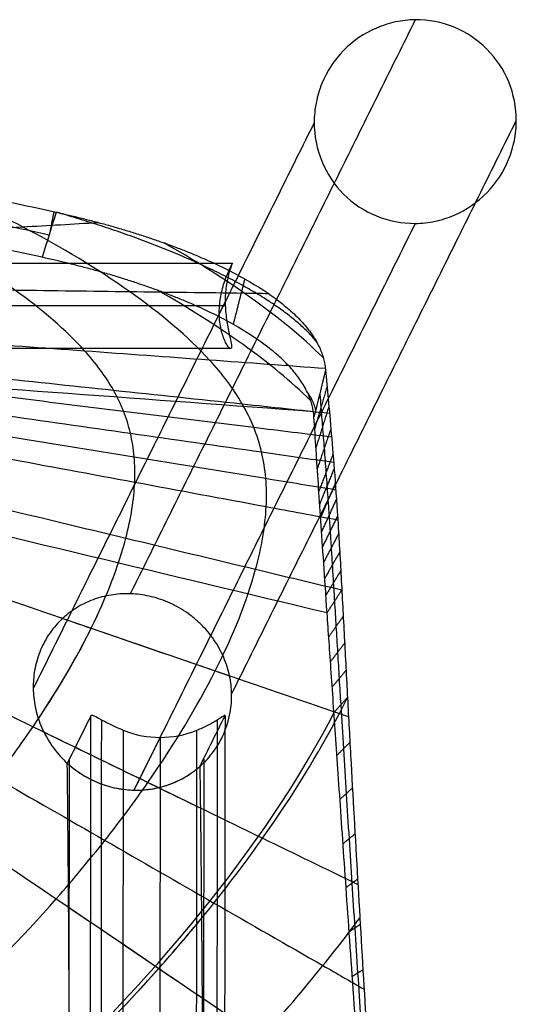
# Model space of a CAD drawing. Header units: millimetres. Extents: x -220 to 204, y -219 to 221.
# Tile 14 of 14: x 123 to 204, y 60 to 221. Entities that reach past the tile are written whole.
import ezdxf

# ---------------------------------------------------------------- set-up
doc = ezdxf.new("R2010")
doc.units = ezdxf.units.MM
doc.header["$MEASUREMENT"] = 0
doc.layers.add('Footrest', color=7, linetype='Continuous', true_color=0x4f4e83)
doc.layers.add('Mono counter chair', color=7, linetype='Continuous', true_color=0xb28e73)

msp = doc.modelspace()

# ---------------------------------------------------------------- linework, layer by layer
at = {"layer": 'Footrest'}
for points in [[(-173.37, 180.87, 214.38), (-7.86, 180.87, 214.38), (157.64, 180.87, 214.38)], [(156.45, 174.52, 207.41), (155.97, 173.55, 214.33), (155.48, 172.57, 221.26)], [(156.47, 173.87, 207.38), (-7.86, 173.87, 207.38), (-172.19, 173.87, 207.38)], [(155.53, 173.87, 221.38), (-7.86, 173.87, 221.38), (-171.25, 173.87, 221.38)], [(157.36, 166.87, 214.38), (-7.86, 166.87, 214.38), (-173.08, 166.87, 214.38)]]:
    msp.add_open_spline(points, degree=2, dxfattribs=at)
for points, knots in [([(157.36, 166.87, 214.38), (157.23, 166.87, 215.33), (157.02, 167.06, 216.26), (156.67, 167.6, 217.54), (156.55, 167.82, 217.94), (156.3, 168.34, 218.71), (156.18, 168.64, 219.05), (155.85, 169.61, 220), (155.67, 170.37, 220.51), (155.48, 172.02, 221.19), (155.46, 172.89, 221.37), (155.58, 174.68, 221.39), (155.74, 175.58, 221.22), (156.05, 176.84, 220.73), (156.16, 177.25, 220.52), (156.41, 178.02, 220.03), (156.54, 178.38, 219.75), (156.93, 179.38, 218.79), (157.18, 179.92, 218.01), (157.45, 180.48, 216.71), (157.52, 180.62, 216.27), (157.62, 180.82, 215.33), (157.64, 180.87, 214.86), (157.64, 180.87, 214.38)], [22.204832, 22.204832, 22.204832, 22.204832, 25.072045, 25.072045, 26.512035, 26.512035, 27.940027, 27.940027, 30.694944, 30.694944, 33.317356, 33.317356, 36.060037, 36.060037, 37.484496, 37.484496, 38.923693, 38.923693, 41.790939, 41.790939, 43.230644, 43.230644, 44.669322, 44.669322, 44.669322, 44.669322]), ([(157.64, 180.87, 214.38), (157.64, 180.87, 213.43), (157.55, 180.67, 212.49), (157.34, 180.12, 211.19), (157.26, 179.89, 210.79), (157.09, 179.36, 210.02), (157.01, 179.07, 209.67), (156.76, 178.08, 208.72), (156.62, 177.31, 208.22), (156.46, 175.66, 207.56), (156.43, 174.8, 207.39), (156.48, 173.49, 207.37), (156.51, 173.06, 207.41), (156.6, 172.18, 207.57), (156.65, 171.75, 207.69), (156.78, 170.9, 208.02), (156.85, 170.5, 208.22), (157.01, 169.71, 208.72), (157.08, 169.35, 209), (157.31, 168.34, 209.98), (157.43, 167.8, 210.76), (157.5, 167.24, 212.07), (157.5, 167.1, 212.51), (157.46, 166.91, 213.44), (157.42, 166.87, 213.91), (157.36, 166.87, 214.38)], [0, 0, 0, 0, 2.84328, 2.84328, 4.271913, 4.271913, 5.690768, 5.690768, 8.438273, 8.438273, 11.038833, 11.038833, 12.360379, 12.360379, 13.722719, 13.722719, 15.117655, 15.117655, 16.531904, 16.531904, 19.363435, 19.363435, 20.78451, 20.78451, 22.204832, 22.204832, 22.204832, 22.204832])]:
    msp.add_open_spline(points, degree=3, knots=knots, dxfattribs=at)
at = {"layer": 'Mono counter chair'}
for p, q in [((145.79, 103.22, 596.38), (145.49, -143.63, 600.69)), ((130.93, 57.32, 651.25), (130.98, 99.73, 650.51)), ((152.93, 99.73, 652.05), (152.84, 27.89, 653.3))]:
    msp.add_line(p, q, dxfattribs=at)
for points, degree in [([(187.56, 220.7, -0.92), (164.24, 173.71, 332.57), (140.92, 126.73, 666.07)], 2), ([(171.02, 203.87, -0.92), (148.02, 157.55, 327.92), (125.03, 111.22, 656.75)], 2), ([(157.5, 110.31, 665.47), (180.8, 157.26, 332.28), (204.1, 204.2, -0.92)], 2), ([(128.77, 189.2, 764.86), (128.01, 186.72, 765.62), (127.25, 184.26, 766.37), (126.5, 181.82, 767.11)], 3), ([(128.4, 189.28, 764.9), (128.08, 187.6, 765.38), (127.76, 185.92, 765.86)], 2), ([(187.56, 187.37, -0.92), (164.53, 140.98, 328.37), (141.51, 94.59, 657.65)], 2), ([(170.43, 158.4, 727.68), (164.17, 164.5, 737.9), (155.55, 170.63, 749.58), (145.37, 176.42, 761.49)], 3), ([(172.89, 163.38, 720.1), (172.24, 160.72, 720.75), (171.6, 158.15, 721.38), (170.98, 155.68, 721.97)], 3), ([(173.13, 160.7, 714.64), (172.12, 157.24, 716.37), (171.11, 153.78, 718.1)], 2), ([(173.42, 157.42, 708.58), (172.37, 154.05, 710.46), (171.31, 150.69, 712.34)], 2), ([(173.75, 153.74, 702.61), (172.64, 150.51, 704.69), (171.53, 147.27, 706.78)], 2), ([(174.1, 149.59, 696.88), (172.94, 146.55, 699.2), (171.78, 143.51, 701.53)], 2), ([(174.29, 147.28, 694.08), (173.1, 144.35, 696.54), (171.92, 141.43, 699)], 2), ([(174.47, 144.83, 691.39), (173.27, 142.03, 693.99), (172.07, 139.24, 696.59)], 2), ([(174.66, 142.22, 688.82), (173.44, 139.57, 691.56), (172.23, 136.93, 694.3)], 2), ([(174.84, 139.46, 686.38), (173.62, 136.97, 689.25), (172.39, 134.48, 692.13)], 2), ([(175.02, 136.58, 684.08), (173.79, 134.24, 687.09), (172.57, 131.91, 690.1)], 2), ([(175.2, 133.59, 681.97), (173.97, 131.42, 685.09), (172.75, 129.25, 688.22)], 2), ([(175.37, 130.52, 680.02), (174.15, 128.51, 683.25), (172.93, 126.5, 686.49)], 2), ([(175.54, 127.37, 678.22), (174.33, 125.51, 681.55), (173.13, 123.65, 684.88)], 2), ([(175.77, 123.04, 676.05), (174.58, 121.37, 679.49), (173.4, 119.7, 682.93)], 2), ([(176, 118.63, 674.13), (174.84, 117.13, 677.65), (173.68, 115.63, 681.17)], 2), ([(176.23, 114.2, 672.42), (175.1, 112.84, 676.01), (173.97, 111.48, 679.6)], 2), ([(176.46, 109.77, 670.91), (175.36, 108.54, 674.55), (174.26, 107.31, 678.19)], 2), ([(134.47, 106.77, 600.54), (133.19, 104.18, 618.96), (131.9, 101.58, 637.37), (130.61, 98.99, 655.78)], 3), ([(134.16, -147.48, 604.98), (134.27, -62.73, 603.5), (134.37, 22.02, 602.02), (134.47, 106.77, 600.54)], 3), ([(152.29, 98.46, 661.09), (153.67, 101.23, 641.42), (155.05, 104, 621.75), (156.42, 106.77, 602.08)], 3), ([(156.42, 106.77, 602.08), (156.32, 22.02, 603.56), (156.21, -62.73, 605.04), (156.11, -147.48, 606.52)], 3), ([(136.18, 106.09, 597.13), (136.03, -20.24, 599.33), (135.87, -146.56, 601.54)], 2), ([(154.9, -146.56, 602.87), (155.05, -20.24, 600.66), (155.21, 106.09, 598.46)], 2), ([(126.75, 104.11, 655.75), (133.01, 101.07, 656.74), (139.26, 98.03, 657.72), (145.52, 95, 658.7)], 3), ([(139.5, -144.76, 600.29), (139.61, -61.72, 598.84), (139.71, 21.32, 597.39), (139.81, 104.37, 595.94)], 3), ([(145.79, 103.22, 596.38), (143.65, 98.91, 627.02), (141.51, 94.59, 657.65)], 2), ([(151.78, 104.37, 596.78), (151.68, 21.32, 598.23), (151.58, -61.72, 599.68), (151.47, -144.76, 601.13)], 3), ([(176.86, 102.4, 668.74), (175.8, 101.34, 672.45), (174.74, 100.29, 676.16)], 2), ([(145.52, 95, 658.7), (147.81, 93.89, 659.07), (150.1, 92.78, 659.43), (152.39, 91.67, 659.79)], 3), ([(177.27, 94.91, 666.89), (176.26, 94, 670.65), (175.24, 93.09, 674.41)], 2), ([(177.7, 87.41, 665.31), (176.72, 86.62, 669.11), (175.74, 85.82, 672.91)], 2), ([(178.12, 80.02, 663.98), (177.18, 79.33, 667.81), (176.24, 78.63, 671.64)], 2), ([(178.55, 72.61, 662.83), (177.65, 72, 666.68), (176.75, 71.39, 670.53)], 2), ([(179, 65.15, 661.82), (178.13, 64.61, 665.69), (177.26, 64.07, 669.56)], 2)]:
    msp.add_open_spline(points, degree=degree, dxfattribs=at)
for points, knots in [([(204.1, 204.2, -0.92), (204.1, 206.37, -0.92), (203.68, 208.52, -0.92), (202.03, 212.54, -0.92), (200.82, 214.37, -0.92), (197.74, 217.45, -0.92), (195.92, 218.66, -0.92), (191.89, 220.31, -0.92), (189.73, 220.72, -0.92), (187.56, 220.7, -0.92), (186.47, 220.69, -0.92), (185.38, 220.57, -0.92), (183.25, 220.12, -0.92), (182.2, 219.78, -0.92), (179.19, 218.49, -0.92), (177.37, 217.24, -0.92), (174.31, 214.12, -0.92), (173.1, 212.27, -0.92), (171.86, 209.24, -0.92), (171.55, 208.19, -0.92), (171.13, 206.05, -0.92), (171.02, 204.96, -0.92), (171.02, 203.87, -0.92)], [0, 0, 0, 0, 6.537528, 6.537528, 13.076852, 13.076852, 19.621472, 19.621472, 26.165809, 26.165809, 26.165809, 29.446372, 29.446372, 32.72682, 32.72682, 39.301954, 39.301954, 45.872126, 45.872126, 49.150185, 49.150185, 52.428297, 52.428297, 52.428297, 52.428297]), ([(-7.86, 206.28, 772.61), (-3.79, 206.28, 772.61), (0.29, 206.24, 772.59), (8.59, 206.06, 772.5), (12.8, 205.92, 772.44), (21.5, 205.5, 772.25), (25.97, 205.22, 772.13), (35.34, 204.5, 771.82), (40.23, 204.06, 771.63), (50.6, 202.95, 771.16), (56.08, 202.29, 770.88), (67.88, 200.66, 770.19), (74.22, 199.7, 769.78), (87.91, 197.41, 768.77), (95.28, 196.08, 768.18), (111.15, 192.99, 766.73), (119.67, 191.23, 765.88), (128.77, 189.2, 764.86)], [0.023107, 0.023107, 0.023107, 0.023107, 17.137393, 17.137393, 34.251642, 34.251642, 51.365796, 51.365796, 68.480031, 68.480031, 85.594549, 85.594549, 102.708903, 102.708903, 119.825238, 119.825238, 136.939144, 136.939144, 136.939144, 136.939144]), ([(171.02, 203.87, -0.92), (171.02, 201.7, -0.92), (171.44, 199.55, -0.92), (173.09, 195.53, -0.92), (174.3, 193.7, -0.92), (177.37, 190.62, -0.92), (179.2, 189.41, -0.92), (183.23, 187.76, -0.92), (185.38, 187.35, -0.92), (187.56, 187.37, -0.92), (188.65, 187.38, -0.92), (189.74, 187.5, -0.92), (191.87, 187.95, -0.92), (192.92, 188.29, -0.92), (195.93, 189.58, -0.92), (197.75, 190.83, -0.92), (200.81, 193.95, -0.92), (202.02, 195.8, -0.92), (203.26, 198.83, -0.92), (203.57, 199.88, -0.92), (203.99, 202.02, -0.92), (204.1, 203.11, -0.92), (204.1, 204.2, -0.92)], [0, 0, 0, 0, 6.537528, 6.537528, 13.076852, 13.076852, 19.621472, 19.621472, 26.165809, 26.165809, 26.165809, 29.446371, 29.446371, 32.726819, 32.726819, 39.301953, 39.301953, 45.872125, 45.872125, 49.150184, 49.150184, 52.428297, 52.428297, 52.428297, 52.428297]), ([(-7.89, 202.35, 773.35), (-5.42, 202.35, 773.35), (-0.49, 202.32, 773.33), (6.9, 202.18, 773.27), (14.29, 201.92, 773.16), (19.22, 201.68, 773.05), (24.62, 201.36, 772.92), (30.47, 200.97, 772.76), (39.23, 200.22, 772.46), (47.97, 199.31, 772.1), (53.79, 198.61, 771.81), (58.52, 198, 771.57), (62.16, 197.52, 771.37), (67.62, 196.74, 771.05), (73.07, 195.91, 770.71), (76.69, 195.33, 770.47), (80.68, 194.68, 770.2), (85.04, 193.94, 769.88), (91.56, 192.79, 769.38), (98.07, 191.59, 768.85), (102.4, 190.75, 768.47), (107.14, 189.82, 768.05), (112.29, 188.79, 767.57), (119.98, 187.18, 766.8), (125.09, 186.08, 766.26), (127.64, 185.51, 765.99)], [0, 0, 0, 0, 7.354077, 14.708154, 22.062231, 29.416308, 29.416308, 38.166209, 46.916109, 55.66601, 64.41591, 64.41591, 69.910439, 75.404969, 80.899498, 86.394027, 86.394027, 93.015894, 99.63776, 106.259627, 112.881494, 112.881494, 120.775251, 128.669008, 136.515669, 136.515669, 136.515669, 136.515669]), ([(-7.86, 23.16, 638.15), (11.16, 23.16, 638.15), (39.71, 31.64, 638.95), (69.58, 49.96, 641.76), (85.2, 61.93, 643.98), (92.44, 68.27, 645.3), (101.75, 76.95, 647.24), (109.84, 85.36, 649.32), (119.05, 96.62, 652.64), (127.17, 107.78, 656.35), (135.15, 121.32, 661.78), (138.98, 131.24, 667.15), (141.03, 139.1, 672.3), (141.76, 143.68, 675.75), (141.64, 149.2, 680.82), (141.02, 153.06, 684.86), (139.89, 156.68, 689.1), (137.7, 161.23, 695.03), (135.32, 164.42, 699.78), (130.39, 169.89, 708.46), (122.67, 176.55, 720.06), (107.22, 185.99, 738.75), (90.27, 193.86, 755.84), (78.45, 198.14, 765.79), (73.16, 199.83, 769.83)], [0, 0, 0, 0, 273.649023, 410.473535, 478.885791, 547.298047, 547.298047, 663.208973, 721.164435, 779.119898, 895.030824, 1010.94175, 1010.94175, 1092.836528, 1133.783917, 1174.731306, 1215.678695, 1256.626084, 1338.520863, 1338.520863, 1470.094905, 1601.668947, 1733.24299, 1836.268782, 1836.268782, 1836.268782, 1836.268782]), ([(126.5, 181.82, 767.11), (121, 183.03, 767.7), (115.48, 184.2, 768.24), (104.42, 186.43, 769.26), (98.88, 187.5, 769.73), (87.77, 189.53, 770.6), (82.2, 190.5, 771), (71.04, 192.3, 771.72), (65.45, 193.13, 772.05), (54.23, 194.64, 772.63), (48.61, 195.31, 772.88), (37.37, 196.46, 773.31), (31.73, 196.94, 773.5), (23.26, 197.51, 773.72), (20.43, 197.68, 773.78), (14.78, 197.96, 773.89), (11.95, 198.07, 773.94), (3.46, 198.34, 774.05), (-2.2, 198.42, 774.08), (-7.86, 198.42, 774.08)], [-136.083011, -136.083011, -136.083011, -136.083011, -119.075523, -119.075523, -102.068035, -102.068035, -85.060547, -85.060547, -68.053059, -68.053059, -51.045571, -51.045571, -34.038083, -34.038083, -25.534339, -25.534339, -17.030595, -17.030595, -0.023107, -0.023107, -0.023107, -0.023107]), ([(-7.86, 3.55, 638.83), (13.75, 3.55, 638.83), (46.17, 13.01, 639.73), (80.21, 33.59, 642.92), (98.03, 47.08, 645.42), (106.32, 54.24, 646.92), (116.99, 64.06, 649.12), (126.29, 73.59, 651.47), (136.92, 86.37, 655.22), (146.3, 99.04, 659.42), (155.56, 114.38, 665.56), (160.03, 125.57, 671.61), (162.43, 134.4, 677.41), (163.29, 139.53, 681.28), (163.19, 145.69, 686.99), (162.5, 150.01, 691.53), (161.21, 154.04, 696.32), (158.72, 159.12, 703.03), (156.01, 162.69, 708.43), (150.37, 168.82, 718.31), (141.53, 176.31, 731.57), (125.86, 185.76, 750.56), (114.6, 191.16, 762.28), (109.96, 193.2, 766.82)], [0, 0, 0, 0, 273.649023, 410.473535, 478.885791, 547.298047, 547.298047, 663.208973, 721.164435, 779.119898, 895.030824, 1010.94175, 1010.94175, 1092.836528, 1133.783917, 1174.731306, 1215.678695, 1256.626084, 1338.520863, 1338.520863, 1470.094905, 1601.668947, 1688.064275, 1688.064275, 1688.064275, 1688.064275]), ([(128.77, 189.2, 764.86), (130.17, 188.89, 764.7), (131.55, 188.57, 764.49), (133.62, 188.05, 764.09), (134.32, 187.87, 763.95), (135.71, 187.51, 763.62), (136.4, 187.32, 763.45), (137.79, 186.93, 763.06), (138.48, 186.74, 762.86), (139.86, 186.33, 762.42), (140.54, 186.13, 762.18), (141.91, 185.7, 761.68), (142.59, 185.48, 761.42), (143.94, 185.04, 760.86), (144.61, 184.82, 760.56), (145.94, 184.35, 759.94), (146.6, 184.12, 759.62), (147.91, 183.64, 758.94), (148.56, 183.39, 758.59), (149.84, 182.9, 757.85), (150.47, 182.65, 757.47), (151.72, 182.13, 756.68), (152.34, 181.87, 756.27), (154.16, 181.07, 754.99), (155.33, 180.53, 754.09), (157.59, 179.41, 752.18), (158.67, 178.84, 751.18), (161.77, 177.1, 748.04), (163.62, 175.89, 745.77), (165.64, 174.34, 742.76), (166.03, 174.03, 742.15), (166.77, 173.41, 740.92), (167.13, 173.09, 740.3), (167.81, 172.47, 739.04), (168.14, 172.15, 738.41), (168.75, 171.52, 737.14), (169.05, 171.2, 736.49), (169.6, 170.57, 735.2), (169.86, 170.26, 734.55), (170.35, 169.62, 733.25), (170.57, 169.31, 732.59), (171, 168.67, 731.28), (171.19, 168.36, 730.62), (171.55, 167.73, 729.3), (171.71, 167.41, 728.64), (172.01, 166.78, 727.31), (172.14, 166.47, 726.65), (172.37, 165.84, 725.33), (172.47, 165.53, 724.68), (172.73, 164.61, 722.71), (172.84, 163.99, 721.41), (172.89, 163.38, 720.1)], [-73.345509, -73.345509, -73.345509, -73.345509, -69.02702, -69.02702, -66.831425, -66.831425, -64.611958, -64.611958, -62.370042, -62.370042, -60.107199, -60.107199, -57.825018, -57.825018, -55.525196, -55.525196, -53.209491, -53.209491, -50.879753, -50.879753, -48.537853, -48.537853, -46.185757, -46.185757, -41.453346, -41.453346, -36.704254, -36.704254, -27.230499, -27.230499, -24.877625, -24.877625, -22.53455, -22.53455, -20.20317, -20.20317, -17.885159, -17.885159, -15.582276, -15.582276, -13.296021, -13.296021, -11.027982, -11.027982, -8.779364, -8.779364, -6.551557, -6.551557, -4.345747, -4.345747, 0, 0, 0, 0]), ([(15.7, 180, 658.85), (15.94, 180.02, 659.08), (17.51, 180.18, 660.57), (20.41, 180.43, 663.28), (25.79, 180.86, 668.19), (32.57, 181.33, 674.25), (43.49, 182.05, 683.88), (57.2, 182.9, 695.84), (68.2, 183.56, 705.38), (79.21, 184.21, 714.92), (90.22, 184.86, 724.44), (106.75, 185.83, 738.71), (121.9, 186.72, 751.77), (131.53, 187.28, 760.08), (135.66, 187.52, 763.63)], [11.612818, 11.612818, 11.612818, 11.612818, 12.789983, 19.184974, 25.579966, 38.369949, 51.159932, 76.739898, 102.319864, 102.319864, 127.89983, 153.479796, 179.059762, 198.179703, 198.179703, 198.179703, 198.179703]), ([(172.53, 165.34, 724.27), (168.91, 168.93, 730.28), (161.05, 175.33, 741.86), (151.18, 181.5, 754.17), (146.48, 184.16, 759.68)], [1357.306292, 1357.306292, 1357.306292, 1357.306292, 1470.094905, 1560.394804, 1560.394804, 1560.394804, 1560.394804]), ([(170.98, 155.68, 721.97), (170.94, 156.31, 723.29), (170.84, 156.94, 724.6), (170.6, 157.88, 726.59), (170.51, 158.2, 727.25), (170.28, 158.84, 728.59), (170.15, 159.15, 729.26), (169.87, 159.79, 730.59), (169.71, 160.11, 731.26), (169.35, 160.76, 732.6), (169.16, 161.08, 733.26), (168.74, 161.72, 734.59), (168.51, 162.04, 735.26), (168.03, 162.69, 736.58), (167.77, 163.01, 737.23), (167.22, 163.65, 738.54), (166.93, 163.97, 739.19), (166.31, 164.61, 740.48), (165.98, 164.93, 741.12), (165.3, 165.57, 742.39), (164.94, 165.88, 743.02), (164.19, 166.51, 744.27), (163.8, 166.83, 744.88), (161.76, 168.4, 747.93), (159.89, 169.62, 750.23), (156.76, 171.39, 753.4), (155.67, 171.97, 754.42), (153.38, 173.1, 756.34), (152.2, 173.65, 757.25), (150.35, 174.45, 758.54), (149.73, 174.71, 758.95), (148.47, 175.23, 759.75), (147.83, 175.49, 760.14), (146.53, 175.99, 760.88), (145.87, 176.23, 761.23), (144.55, 176.72, 761.92), (143.88, 176.95, 762.24), (142.53, 177.42, 762.86), (141.85, 177.65, 763.16), (140.48, 178.09, 763.72), (139.79, 178.31, 763.98), (138.41, 178.74, 764.48), (137.72, 178.95, 764.72), (136.32, 179.35, 765.15), (135.62, 179.55, 765.36), (134.22, 179.94, 765.74), (133.52, 180.12, 765.91), (132.11, 180.49, 766.23), (131.41, 180.67, 766.37), (129.31, 181.19, 766.76), (127.91, 181.51, 766.96), (126.5, 181.82, 767.11)], [0, 0, 0, 0, 4.392739, 4.392739, 6.622305, 6.622305, 8.87415, 8.87415, 11.147126, 11.147126, 13.439881, 13.439881, 15.751134, 15.751134, 18.07928, 18.07928, 20.422816, 20.422816, 22.779962, 22.779962, 25.149029, 25.149029, 27.528078, 27.528078, 37.107744, 37.107744, 41.909942, 41.909942, 46.694898, 46.694898, 49.072822, 49.072822, 51.44025, 51.44025, 53.79516, 53.79516, 56.135634, 56.135634, 58.459772, 58.459772, 60.76577, 60.76577, 63.051887, 63.051887, 65.316496, 65.316496, 67.558039, 67.558039, 69.775056, 69.775056, 74.134425, 74.134425, 74.134425, 74.134425]), ([(18.44, 177.16, 655.19), (18.75, 177.17, 655.4), (20.58, 177.22, 656.66), (23.94, 177.28, 658.92), (30.08, 177.34, 662.96), (37.8, 177.34, 667.93), (50.22, 177.27, 675.79), (65.79, 177.13, 685.52), (78.28, 176.99, 693.27), (90.77, 176.85, 701), (103.26, 176.7, 708.72), (122.02, 176.46, 720.28), (140.79, 176.21, 731.83), (153.3, 176.05, 739.52), (160.87, 175.95, 744.18), (162.18, 175.93, 744.98), (163.49, 175.91, 745.79)], [11.483248, 11.483248, 11.483248, 11.483248, 12.789983, 19.184974, 25.579966, 38.369949, 51.159932, 76.739898, 102.319864, 102.319864, 127.89983, 153.479796, 179.059762, 204.639728, 204.639728, 209.996936, 209.996936, 209.996936, 209.996936]), ([(20.35, 173.94, 651.46), (20.74, 173.93, 651.66), (22.8, 173.87, 652.69), (26.55, 173.72, 654.53), (33.28, 173.38, 657.76), (41.72, 172.9, 661.72), (55.26, 172.04, 667.97), (72.23, 170.88, 675.68), (85.82, 169.93, 681.8), (99.42, 168.97, 687.9), (113.02, 167.99, 694), (133.43, 166.52, 703.12), (153.38, 165.07, 712.01), (166.52, 164.12, 717.86), (172.87, 163.65, 720.69)], [11.295918, 11.295918, 11.295918, 11.295918, 12.789983, 19.184974, 25.579966, 38.369949, 51.159932, 76.739898, 102.319864, 102.319864, 127.89983, 153.479796, 179.059762, 202.885645, 202.885645, 202.885645, 202.885645]), ([(21.15, 171.77, 649.24), (21.57, 171.74, 649.42), (23.73, 171.59, 650.3), (27.64, 171.29, 651.88), (34.63, 170.69, 654.65), (43.37, 169.88, 658.05), (57.39, 168.51, 663.41), (74.93, 166.73, 670.03), (88.98, 165.26, 675.29), (103.03, 163.79, 680.53), (117.08, 162.31, 685.76), (138.16, 160.07, 693.58), (156.98, 158.07, 700.55), (168.77, 156.81, 704.91), (173.52, 156.3, 706.67)], [11.240383, 11.240383, 11.240383, 11.240383, 12.789983, 19.184974, 25.579966, 38.369949, 51.159932, 76.739898, 102.319864, 102.319864, 127.89983, 153.479796, 179.059762, 196.371289, 196.371289, 196.371289, 196.371289]), ([(21.44, 170.64, 648.18), (21.87, 170.6, 648.34), (24.07, 170.4, 649.15), (28.03, 170, 650.6), (35.11, 169.26, 653.15), (43.97, 168.27, 656.28), (58.15, 166.62, 661.23), (75.89, 164.5, 667.35), (90.09, 162.77, 672.21), (104.29, 161.03, 677.06), (118.49, 159.28, 681.9), (139.8, 156.65, 689.14), (158.26, 154.36, 695.39), (169.61, 152.95, 699.24), (173.86, 152.42, 700.68)], [11.233925, 11.233925, 11.233925, 11.233925, 12.789983, 19.184974, 25.579966, 38.369949, 51.159932, 76.739898, 102.319864, 102.319864, 127.89983, 153.479796, 179.059762, 194.35969, 194.35969, 194.35969, 194.35969]), ([(21.68, 169.48, 647.16), (22.12, 169.43, 647.3), (24.33, 169.17, 648.04), (28.33, 168.67, 649.36), (35.47, 167.76, 651.69), (44.4, 166.58, 654.57), (58.69, 164.63, 659.12), (76.56, 162.15, 664.76), (90.87, 160.13, 669.25), (105.17, 158.11, 673.73), (119.48, 156.08, 678.2), (140.94, 153.02, 684.89), (159.18, 150.42, 690.57), (170.27, 148.83, 694.02), (174.21, 148.27, 695.25)], [11.238711, 11.238711, 11.238711, 11.238711, 12.789983, 19.184974, 25.579966, 38.369949, 51.159932, 76.739898, 102.319864, 102.319864, 127.89983, 153.479796, 179.059762, 193.131614, 193.131614, 193.131614, 193.131614]), ([(17.87, 167.88, 656.05), (42.11, 166.09, 666.8), (93.11, 162.33, 689.42), (144.11, 158.57, 712.02), (170.88, 156.6, 723.89)], [11.299274, 11.299274, 11.299274, 11.299274, 102.319864, 202.837734, 202.837734, 202.837734, 202.837734]), ([(21.87, 168.29, 646.17), (22.3, 168.22, 646.3), (24.52, 167.9, 646.97), (28.54, 167.29, 648.17), (35.71, 166.2, 650.29), (44.67, 164.8, 652.92), (59.02, 162.52, 657.1), (76.96, 159.64, 662.29), (91.32, 157.32, 666.43), (105.67, 154.99, 670.56), (120.02, 152.66, 674.68), (141.56, 149.16, 680.86), (159.73, 146.19, 686.07), (170.73, 144.39, 689.22), (174.55, 143.77, 690.32)], [11.251864, 11.251864, 11.251864, 11.251864, 12.789983, 19.184974, 25.579966, 38.369949, 51.159932, 76.739898, 102.319864, 102.319864, 127.89983, 153.479796, 179.059762, 192.672491, 192.672491, 192.672491, 192.672491]), ([(21.99, 167.06, 645.22), (22.42, 166.98, 645.34), (24.64, 166.59, 645.94), (28.65, 165.86, 647.02), (35.83, 164.56, 648.95), (44.79, 162.93, 651.35), (59.14, 160.29, 655.17), (77.08, 156.98, 659.94), (91.42, 154.33, 663.75), (105.77, 151.67, 667.56), (120.12, 149.01, 671.36), (141.64, 145.01, 677.06), (159.9, 141.62, 681.89), (170.98, 139.56, 684.82), (174.88, 138.84, 685.86)], [11.269313, 11.269313, 11.269313, 11.269313, 12.789983, 19.184974, 25.579966, 38.369949, 51.159932, 76.739898, 102.319864, 102.319864, 127.89983, 153.479796, 179.059762, 192.985299, 192.985299, 192.985299, 192.985299]), ([(22.09, 164.5, 643.45), (22.5, 164.4, 643.54), (24.68, 163.84, 644.02), (28.63, 162.85, 644.89), (35.71, 161.1, 646.47), (44.56, 158.92, 648.45), (58.72, 155.47, 651.65), (76.43, 151.18, 655.67), (90.6, 147.77, 658.89), (104.77, 144.36, 662.11), (118.93, 140.95, 665.33), (140.19, 135.85, 670.17), (159.05, 131.32, 674.47), (170.84, 128.49, 677.15), (175.54, 127.37, 678.22)], [11.299825, 11.299825, 11.299825, 11.299825, 12.789983, 19.184974, 25.579966, 38.369949, 51.159932, 76.739898, 102.319864, 102.319864, 127.89983, 153.479796, 179.059762, 196.029698, 196.029698, 196.029698, 196.029698]), ([(172.89, 163.38, 720.1), (173.02, 161.88, 716.91), (173.17, 160.31, 713.77), (173.47, 156.86, 707.51), (173.64, 154.99, 704.41), (174, 150.85, 698.39), (174.19, 148.61, 695.51), (174.56, 143.62, 690.03), (174.75, 140.94, 687.51), (175.11, 135.11, 682.89), (175.29, 132.07, 680.86), (175.54, 127.25, 678.13), (175.63, 125.63, 677.29), (175.8, 122.35, 675.72), (175.89, 120.7, 674.98), (176.15, 115.75, 672.93), (176.32, 112.41, 671.74), (176.68, 105.71, 669.62), (176.86, 102.36, 668.69), (177.41, 92.34, 666.21), (177.8, 85.51, 664.88), (178.58, 72.15, 662.7), (178.98, 65.39, 661.81), (180.18, 45.49, 659.57), (181.05, 31.68, 658.54), (182.32, 11.62, 657.42), (182.75, 4.86, 657.1), (183.61, -8.49, 656.57), (184.04, -15.08, 656.36), (185.35, -35.06, 655.81), (186.25, -48.65, 655.58), (187.58, -68.79, 655.37), (188.03, -75.53, 655.32), (188.92, -88.87, 655.26), (189.37, -95.47, 655.25), (190.71, -115.41, 655.26), (191.61, -128.74, 655.32), (192.51, -142.07, 655.43)], [-420.71647, -420.71647, -420.71647, -420.71647, -410.400135, -410.400135, -399.755615, -399.755615, -388.977072, -388.977072, -378.066729, -378.066729, -367.217126, -367.217126, -361.865352, -361.865352, -356.556594, -356.556594, -346.158333, -346.158333, -335.945859, -335.945859, -315.918328, -315.918328, -296.233019, -296.233019, -257.140323, -257.140323, -237.264268, -237.264268, -217.897232, -217.897232, -178.549299, -178.549299, -158.746816, -158.746816, -139.36173, -139.36173, -100.201384, -100.201384, -100.201384, -100.201384]), ([(19.64, 160.38, 649.85), (44.85, 154.35, 655.61), (96.01, 142.11, 667.29), (147.17, 129.86, 678.97), (173.13, 123.65, 684.88)], [11.299825, 11.299825, 11.299825, 11.299825, 102.319864, 196.029685, 196.029685, 196.029685, 196.029685]), ([(21.89, 160.57, 641.2), (22.26, 160.43, 641.26), (24.3, 159.65, 641.61), (28.02, 158.26, 642.26), (34.76, 155.8, 643.47), (43.19, 152.78, 645), (56.7, 148.01, 647.49), (73.6, 142.11, 650.64), (87.14, 137.43, 653.16), (100.67, 132.75, 655.7), (114.21, 128.08, 658.23), (134.51, 121.09, 662.04), (154.82, 114.11, 665.85), (168.37, 109.46, 668.39), (175.64, 106.97, 669.75), (176.13, 106.8, 669.84), (176.63, 106.63, 669.94)], [11.413332, 11.413332, 11.413332, 11.413332, 12.789983, 19.184974, 25.579966, 38.369949, 51.159932, 76.739898, 102.319864, 102.319864, 127.89983, 153.479796, 179.059762, 204.639728, 204.639728, 206.520558, 206.520558, 206.520558, 206.520558]), ([(171.94, 159.53, 721.04), (172, 158.8, 719.49), (172.13, 157.07, 715.95), (172.36, 154.11, 710.44), (172.64, 150.57, 704.65), (172.84, 147.94, 700.97), (173, 145.84, 698.29), (173.1, 144.37, 696.52), (173.27, 142.05, 693.97), (173.44, 139.6, 691.54), (173.56, 137.86, 690), (173.68, 136.08, 688.5), (173.79, 134.26, 687.06), (173.97, 131.44, 685.07), (174.15, 128.53, 683.23), (174.27, 126.53, 682.1), (174.33, 125.51, 681.55), (174.42, 124.15, 680.83), (174.58, 121.39, 679.45), (174.84, 117.14, 677.61), (175.1, 112.84, 675.98), (175.27, 109.97, 675.01), (175.36, 108.54, 674.55), (175.5, 106.18, 673.8), (175.8, 101.37, 672.4), (176.26, 94, 670.6), (176.72, 86.6, 669.07), (177.03, 81.73, 668.21), (177.34, 76.9, 667.41), (177.65, 72.02, 666.66), (178.13, 64.61, 665.67), (178.61, 57.2, 664.81), (178.93, 52.3, 664.31), (179.4, 45.09, 663.61), (180.04, 35.34, 662.79), (181.03, 20.42, 661.82), (182.02, 5.51, 661.07), (182.68, -4.24, 660.69), (183, -9.02, 660.52), (183.06, -9.95, 660.49), (183.13, -10.87, 660.46), (183.19, -11.8, 660.43), (183.69, -19.2, 660.18), (184.71, -34.34, 659.79), (186.29, -57.55, 659.42), (187.87, -80.76, 659.24), (188.91, -95.89, 659.22), (189.41, -103.28, 659.23), (189.91, -110.56, 659.23), (190.8, -123.45, 659.27), (191.69, -136.34, 659.36), (192.07, -141.96, 659.4)], [-419.97814, -419.97814, -419.97814, -419.97814, -414.9013, -408.450094, -401.998888, -395.547681, -395.547681, -392.240609, -388.933537, -385.626465, -382.319393, -382.319393, -379.01494, -375.710488, -372.406035, -369.101583, -369.101583, -369.101583, -364.664825, -360.228067, -355.791309, -351.354552, -351.354552, -351.354552, -343.970691, -336.586831, -329.202971, -321.819111, -321.819111, -314.375083, -306.931056, -299.487029, -292.043002, -292.043002, -277.384363, -262.725724, -248.067086, -233.408447, -233.408447, -233.408447, -230.63286, -230.63286, -230.63286, -207.738023, -184.843185, -161.948347, -139.053509, -139.053509, -139.053509, -117.181775, -100.312357, -100.312357, -100.312357, -100.312357]), ([(21.26, 156.15, 639.32), (21.48, 156.03, 639.35), (23.25, 155.09, 639.61), (26.56, 153.37, 640.1), (32.77, 150.19, 641.04), (40.55, 146.28, 642.23), (53.03, 140.09, 644.17), (68.66, 132.42, 646.62), (81.17, 126.3, 648.58), (93.69, 120.2, 650.55), (106.21, 114.1, 652.52), (125, 104.96, 655.48), (143.79, 95.84, 658.43), (156.32, 89.76, 660.4), (167.78, 84.2, 662.21), (172.97, 81.68, 663.02), (178.17, 79.16, 663.84)], [11.872501, 11.872501, 11.872501, 11.872501, 12.789983, 19.184974, 25.579966, 38.369949, 51.159932, 76.739898, 102.319864, 102.319864, 127.89983, 153.479796, 179.059762, 204.639728, 204.639728, 225.8563, 225.8563, 225.8563, 225.8563]), ([(191.63, -141.84, 663.38), (191.12, -134.51, 663.32), (190.61, -127.29, 663.27), (189.62, -113.12, 663.21), (189.14, -106.16, 663.2), (187.71, -85.73, 663.19), (186.8, -72.76, 663.25), (185.08, -48.09, 663.51), (184.27, -36.53, 663.71), (182.75, -14.78, 664.25), (182.05, -4.62, 664.59), (181.06, 9.48, 665.21), (180.75, 14.01, 665.44), (180.14, 22.72, 665.92), (179.85, 26.9, 666.18), (179, 38.98, 667.01), (178.49, 46.39, 667.64), (177.53, 60.09, 669.04), (177.09, 66.39, 669.81), (176.28, 78.05, 671.49), (175.91, 83.42, 672.41), (175.22, 93.34, 674.41), (174.91, 97.91, 675.49), (174.32, 106.34, 677.83), (174.06, 110.21, 679.08), (173.56, 117.34, 681.8), (173.34, 120.6, 683.26), (172.93, 126.56, 686.43), (172.75, 129.25, 688.13), (172.41, 134.24, 691.83), (172.25, 136.53, 693.82), (171.96, 140.82, 698.19), (171.83, 142.83, 700.56), (171.57, 146.67, 705.76), (171.45, 148.51, 708.58), (171.21, 152.12, 714.81), (171.1, 153.89, 718.21), (170.98, 155.68, 721.97)], [100.423722, 100.423722, 100.423722, 100.423722, 110.389164, 110.389164, 120.354606, 120.354606, 140.28549, 140.28549, 160.224284, 160.224284, 180.163079, 180.163079, 190.123763, 190.123763, 200.084447, 200.084447, 220.005815, 220.005815, 239.923273, 239.923273, 259.840731, 259.840731, 279.761074, 279.761074, 299.681416, 299.681416, 319.601039, 319.601039, 339.520662, 339.520662, 359.438863, 359.438863, 379.357065, 379.357065, 399.277222, 399.277222, 419.197379, 419.197379, 419.197379, 419.197379]), ([(20.74, 153.73, 638.53), (20.85, 153.66, 638.55), (22.42, 152.7, 638.76), (25.46, 150.85, 639.18), (31.35, 147.32, 640.01), (38.74, 142.96, 641.07), (50.59, 136.03, 642.77), (65.42, 127.43, 644.92), (77.3, 120.57, 646.64), (89.19, 113.72, 648.37), (101.08, 106.87, 650.1), (118.92, 96.61, 652.69), (136.76, 86.36, 655.28), (148.66, 79.52, 657.01), (160.55, 72.69, 658.73), (168.75, 67.99, 659.92), (176.94, 63.29, 661.11), (179.18, 62, 661.44)], [12.314071, 12.314071, 12.314071, 12.314071, 12.789983, 19.184974, 25.579966, 38.369949, 51.159932, 76.739898, 102.319864, 102.319864, 127.89983, 153.479796, 179.059762, 204.639728, 204.639728, 230.219693, 239.870317, 239.870317, 239.870317, 239.870317]), ([(20.07, 151.15, 637.85), (21.41, 150.19, 638.02), (24.13, 148.26, 638.38), (29.64, 144.41, 639.1), (36.59, 139.59, 640.03), (47.73, 131.93, 641.53), (61.69, 122.39, 643.41), (72.86, 114.78, 644.91), (84.04, 107.18, 646.42), (95.23, 99.58, 647.93), (112.01, 88.18, 650.19), (128.8, 76.79, 652.46), (139.99, 69.2, 653.97), (151.18, 61.62, 655.48), (162.37, 54.03, 656.98), (173.98, 46.16, 658.55), (180, 42.09, 659.36), (180.42, 41.8, 659.41)], [12.950403, 12.950403, 12.950403, 12.950403, 19.184974, 25.579966, 38.369949, 51.159932, 76.739898, 102.319864, 102.319864, 127.89983, 153.479796, 179.059762, 204.639728, 204.639728, 230.219693, 255.799659, 257.716297, 257.716297, 257.716297, 257.716297]), ([(18.21, 145.32, 636.76), (18.98, 144.58, 636.85), (20.93, 142.69, 637.08), (25.27, 138.51, 637.6), (31.24, 132.81, 638.31), (40.79, 123.71, 639.45), (52.76, 112.34, 640.88), (62.34, 103.26, 642.02), (71.92, 94.18, 643.16), (81.51, 85.11, 644.31), (95.89, 71.49, 646.02), (110.28, 57.89, 647.74), (119.87, 48.82, 648.88), (129.46, 39.75, 650.02), (139.05, 30.68, 651.16), (153.44, 17.08, 652.87), (167.83, 3.49, 654.58), (177.42, -5.58, 655.72), (182.75, -10.61, 656.35), (183.28, -11.12, 656.42), (183.82, -11.62, 656.48)], [15.037286, 15.037286, 15.037286, 15.037286, 19.184974, 25.579966, 38.369949, 51.159932, 76.739898, 102.319864, 102.319864, 127.89983, 153.479796, 179.059762, 204.639728, 204.639728, 230.219693, 255.799659, 281.379625, 306.959591, 306.959591, 309.808549, 309.808549, 309.808549, 309.808549]), ([(16.71, 144.73, 644.6), (33.08, 129.26, 646.56), (68.63, 95.66, 650.81), (123.39, 43.91, 657.34), (162.3, 7.16, 661.97), (182.02, -11.46, 664.31), (182.56, -11.97, 664.37)], [15.037586, 15.037586, 15.037586, 15.037586, 102.319864, 204.639728, 306.959591, 309.80856, 309.80856, 309.80856, 309.80856]), ([(16.74, 141.32, 636.28), (17.11, 140.88, 636.32), (18.55, 139.19, 636.48), (22.11, 135.03, 636.89), (27.43, 128.83, 637.49), (35.95, 118.92, 638.46), (46.61, 106.54, 639.67), (55.15, 96.65, 640.64), (63.69, 86.75, 641.61), (72.24, 76.86, 642.58), (85.05, 62.02, 644.03), (97.88, 47.18, 645.49), (106.42, 37.3, 646.45), (114.97, 27.41, 647.42), (123.52, 17.52, 648.39), (136.34, 2.69, 649.84), (149.16, -12.13, 651.28), (157.7, -22.01, 652.25), (166.25, -31.9, 653.21), (174.49, -41.43, 654.14), (182.74, -50.95, 655.07), (186.7, -55.54, 655.51)], [16.928429, 16.928429, 16.928429, 16.928429, 19.184974, 25.579966, 38.369949, 51.159932, 76.739898, 102.319864, 102.319864, 127.89983, 153.479796, 179.059762, 204.639728, 204.639728, 230.219693, 255.799659, 281.379625, 306.959591, 306.959591, 332.539557, 356.281264, 356.281264, 356.281264, 356.281264]), ([(14.97, 136.82, 635.9), (15.86, 135.54, 636), (18.6, 131.59, 636.3), (23.19, 124.98, 636.81), (30.61, 114.32, 637.63), (39.9, 101, 638.66), (47.33, 90.35, 639.49), (54.77, 79.7, 640.31), (62.2, 69.05, 641.13), (73.37, 53.08, 642.37), (84.53, 37.11, 643.6), (91.97, 26.46, 644.42), (99.41, 15.82, 645.24), (106.85, 5.17, 646.06), (118.01, -10.79, 647.29), (129.17, -26.75, 648.52), (136.61, -37.39, 649.34), (144.05, -48.04, 650.16), (151.49, -58.68, 650.98), (162.66, -74.64, 652.21), (173.82, -90.6, 653.43), (181.27, -101.24, 654.25), (186.88, -109.26, 654.86), (188.77, -111.96, 655.07), (190.66, -114.66, 655.28)], [19.441418, 19.441418, 19.441418, 19.441418, 25.579966, 38.369949, 51.159932, 76.739898, 102.319864, 102.319864, 127.89983, 153.479796, 179.059762, 204.639728, 204.639728, 230.219693, 255.799659, 281.379625, 306.959591, 306.959591, 332.539557, 358.119523, 383.699489, 409.279455, 409.279455, 422.259513, 422.259513, 422.259513, 422.259513]), ([(10.31, 126.06, 635.4), (11.43, 123.42, 635.54), (13.82, 117.79, 635.83), (18.74, 106.21, 636.42), (25.08, 91.31, 637.18), (30.15, 79.39, 637.79), (35.22, 67.47, 638.41), (40.3, 55.55, 639.02), (47.92, 37.68, 639.93), (55.53, 19.8, 640.85), (60.61, 7.89, 641.46), (65.69, -4.03, 642.07), (70.77, -15.94, 642.67), (78.38, -33.82, 643.59), (86, -51.69, 644.5), (91.08, -63.6, 645.11), (96.16, -75.51, 645.72), (101.23, -87.42, 646.32), (108.85, -105.29, 647.23), (116.47, -123.16, 648.14), (121.55, -135.08, 648.75), (126.64, -146.99, 649.36), (131.72, -158.9, 649.96), (139.34, -176.78, 650.87), (145.13, -190.35, 651.56), (148.38, -197.96, 651.95), (149.09, -199.62, 652.03)], [27.022221, 27.022221, 27.022221, 27.022221, 38.369949, 51.159932, 76.739898, 102.319864, 102.319864, 127.89983, 153.479796, 179.059762, 204.639728, 204.639728, 230.219693, 255.799659, 281.379625, 306.959591, 306.959591, 332.539557, 358.119523, 383.699489, 409.279455, 409.279455, 434.859421, 460.439387, 486.019353, 493.133377, 493.133377, 493.133377, 493.133377]), ([(157.5, 110.31, 665.47), (157.49, 110.8, 665.61), (157.46, 111.28, 665.75), (157.35, 112.27, 666.01), (157.27, 112.77, 666.14), (156.95, 114.29, 666.53), (156.63, 115.31, 666.77), (155.99, 116.8, 667.08), (155.75, 117.29, 667.18), (155.21, 118.28, 667.36), (154.92, 118.75, 667.44), (153.94, 120.17, 667.66), (153.19, 121.05, 667.75), (151.94, 122.25, 667.82), (151.51, 122.63, 667.83), (150.6, 123.35, 667.82), (150.14, 123.68, 667.81), (149.17, 124.3, 667.74), (148.68, 124.58, 667.7), (147.68, 125.09, 667.58), (147.18, 125.32, 667.51), (145.66, 125.92, 667.27), (144.64, 126.22, 667.06), (143.11, 126.52, 666.69), (142.62, 126.59, 666.56), (141.64, 126.7, 666.29), (141.16, 126.73, 666.14), (139.69, 126.75, 665.68), (138.72, 126.69, 665.34), (137.26, 126.45, 664.78), (136.77, 126.35, 664.58), (135.79, 126.09, 664.18), (135.31, 125.94, 663.97), (134.35, 125.58, 663.53), (133.88, 125.38, 663.31), (132.95, 124.92, 662.86), (132.49, 124.67, 662.63), (131.16, 123.83, 661.93), (130.33, 123.18, 661.46), (128.82, 121.71, 660.54), (128.14, 120.89, 660.09), (127.26, 119.55, 659.45), (126.99, 119.09, 659.24), (126.5, 118.15, 658.85), (126.29, 117.67, 658.66), (125.91, 116.69, 658.29), (125.74, 116.2, 658.12), (125.46, 115.2, 657.79), (125.35, 114.7, 657.64), (125.09, 113.21, 657.21), (125.02, 112.23, 656.97), (125.03, 111.22, 656.75)], [-106.279325, -106.279325, -106.279325, -106.279325, -104.752378, -104.752378, -103.174416, -103.174416, -99.888179, -99.888179, -98.187722, -98.187722, -96.460458, -96.460458, -92.965921, -92.965921, -91.213543, -91.213543, -89.471665, -89.471665, -87.749192, -87.749192, -86.055264, -86.055264, -82.783775, -82.783775, -81.212884, -81.212884, -79.689637, -79.689637, -76.546481, -76.546481, -74.914816, -74.914816, -73.246234, -73.246234, -71.54764, -71.54764, -69.825623, -69.825623, -66.346028, -66.346028, -62.864413, -62.864413, -61.140849, -61.140849, -59.442146, -59.442146, -57.776189, -57.776189, -56.150905, -56.150905, -53.031058, -53.031058, -53.031058, -53.031058]), ([(125.87, 106.26, 655.94), (129.26, 111.34, 657.78), (133.24, 118.17, 660.56), (136.2, 124.64, 663.74), (136.93, 126.37, 664.64)], [788.210083, 788.210083, 788.210083, 788.210083, 895.030824, 934.999159, 934.999159, 934.999159, 934.999159]), ([(129.84, 122.7, 661.16), (131.4, 122.16, 661.45), (140.5, 119.03, 663.16), (149.61, 115.9, 664.87), (157.15, 113.31, 666.28)], [147.595177, 147.595177, 147.595177, 147.595177, 153.479796, 181.991915, 181.991915, 181.991915, 181.991915]), ([(-7.86, -16.06, 639.52), (16.33, -16.06, 639.52), (52.64, -5.61, 640.52), (90.83, 17.22, 644.07), (110.87, 32.23, 646.87), (120.2, 40.21, 648.54), (132.24, 51.17, 650.99), (142.74, 61.83, 653.61), (154.78, 76.12, 657.81), (165.43, 90.3, 662.5), (172.32, 101.52, 666.97), (176.04, 108.9, 670.49), (176.46, 109.77, 670.91)], [0, 0, 0, 0, 273.649023, 410.473535, 478.885791, 547.298047, 547.298047, 663.208973, 721.164435, 779.119898, 895.030824, 910.678983, 910.678983, 910.678983, 910.678983]), ([(125.03, 111.22, 656.75), (125.04, 110.73, 656.64), (125.07, 110.24, 656.55), (125.17, 109.24, 656.36), (125.25, 108.74, 656.28), (125.45, 107.72, 656.12), (125.58, 107.21, 656.05), (125.89, 106.18, 655.93), (126.07, 105.67, 655.88), (126.49, 104.65, 655.79), (126.73, 104.15, 655.75), (127.25, 103.16, 655.7), (127.54, 102.67, 655.68), (128.49, 101.24, 655.66), (129.22, 100.35, 655.68), (130.84, 98.73, 655.79), (131.73, 98.01, 655.88), (133.15, 97.07, 656.07), (133.63, 96.79, 656.13), (134.61, 96.27, 656.28), (135.11, 96.03, 656.36), (136.12, 95.62, 656.53), (136.62, 95.44, 656.62), (137.64, 95.14, 656.82), (138.14, 95.01, 656.92), (139.15, 94.81, 657.12), (139.65, 94.73, 657.23), (140.64, 94.63, 657.45), (141.12, 94.6, 657.56), (142.1, 94.58, 657.8), (142.59, 94.59, 657.92), (143.57, 94.67, 658.17), (144.07, 94.73, 658.3), (145.59, 94.98, 658.72), (146.6, 95.25, 659.02), (148.07, 95.81, 659.49), (148.55, 96.02, 659.65), (149.51, 96.5, 659.98), (149.98, 96.77, 660.15), (151.35, 97.65, 660.68), (152.21, 98.33, 661.04), (153.75, 99.86, 661.77), (154.44, 100.7, 662.14), (155.32, 102.06, 662.69), (155.59, 102.52, 662.87), (156.07, 103.47, 663.23), (156.28, 103.95, 663.41), (157.19, 106.3, 664.25), (157.54, 108.29, 664.89), (157.5, 110.31, 665.47)], [-53.031058, -53.031058, -53.031058, -53.031058, -51.511676, -51.511676, -49.940861, -49.940861, -48.322924, -48.322924, -46.663515, -46.663515, -44.969488, -44.969488, -43.249215, -43.249215, -39.768888, -39.768888, -36.292143, -36.292143, -34.575291, -34.575291, -32.88552, -32.88552, -31.230177, -31.230177, -29.615553, -29.615553, -28.046968, -28.046968, -26.528458, -26.528458, -25.00253, -25.00253, -23.426971, -23.426971, -20.149297, -20.149297, -18.456135, -18.456135, -16.737593, -16.737593, -13.261786, -13.261786, -9.787014, -9.787014, -8.06969, -8.06969, -6.378161, -6.378161, 0, 0, 0, 0]), ([(-7.86, -15.78, 647.51), (40.12, -15.78, 647.51), (119.97, 30.3, 651.92), (164.64, 88.33, 668.86), (174.26, 107.31, 678.19)], [0, 0, 0, 0, 547.298047, 910.678434, 910.678434, 910.678434, 910.678434]), ([(139.81, 104.37, 595.94), (139.51, 104.48, 595.92), (139.21, 104.61, 595.93), (138.6, 104.87, 595.99), (138.3, 105.01, 596.05), (137.69, 105.3, 596.23), (137.39, 105.45, 596.35), (136.81, 105.75, 596.66), (136.53, 105.9, 596.84), (135.75, 106.32, 597.48), (135.31, 106.56, 598.02), (134.84, 106.77, 598.95), (134.72, 106.81, 599.27), (134.55, 106.83, 599.91), (134.5, 106.81, 600.23), (134.47, 106.77, 600.54)], [0, 0, 0, 0, 1.049918, 1.049918, 2.101853, 2.101853, 3.133962, 3.133962, 4.165963, 4.165963, 6.240415, 6.240415, 7.270994, 7.270994, 8.30184, 8.30184, 8.30184, 8.30184]), ([(156.42, 106.77, 602.08), (156.44, 106.81, 601.77), (156.44, 106.83, 601.44), (156.35, 106.81, 600.78), (156.28, 106.77, 600.44), (155.94, 106.56, 599.46), (155.58, 106.32, 598.86), (154.9, 105.9, 598.12), (154.65, 105.75, 597.9), (154.12, 105.45, 597.52), (153.84, 105.3, 597.36), (153.26, 105.01, 597.09), (152.97, 104.87, 596.99), (152.37, 104.61, 596.85), (152.08, 104.48, 596.8), (151.78, 104.37, 596.78)], [-8.301839, -8.301839, -8.301839, -8.301839, -7.270595, -7.270595, -6.240059, -6.240059, -4.16596, -4.16596, -3.133961, -3.133961, -2.101931, -2.101931, -1.049874, -1.049874, 0, 0, 0, 0]), ([(139.81, 104.37, 595.94), (139.84, 104.35, 595.95), (139.88, 104.34, 595.95), (141.79, 103.6, 596.1), (143.78, 103.22, 596.24), (145.79, 103.22, 596.38), (147.8, 103.22, 596.52), (149.8, 103.6, 596.66), (151.71, 104.34, 596.78), (151.74, 104.35, 596.78), (151.78, 104.37, 596.78)], [-18.311574, -18.311574, -18.311574, -18.311574, -18.199607, -18.199607, -12.132749, -12.132749, -12.132749, -6.06589, -6.06589, -5.953924, -5.953924, -5.953924, -5.953924]), ([(130.61, 98.99, 655.78), (131.4, 98.27, 655.85), (132.25, 97.63, 655.94), (134.05, 96.53, 656.19), (134.97, 96.07, 656.33), (136.86, 95.34, 656.66), (137.8, 95.07, 656.84), (139.24, 94.8, 657.14), (139.7, 94.73, 657.24), (140.63, 94.63, 657.45), (141.08, 94.6, 657.55), (142.46, 94.57, 657.88), (143.38, 94.63, 658.11), (145.26, 94.91, 658.62), (146.19, 95.14, 658.89), (148.05, 95.78, 659.48), (148.95, 96.19, 659.78), (150.26, 96.94, 660.26), (150.69, 97.22, 660.42), (151.51, 97.81, 660.75), (151.91, 98.12, 660.92), (152.29, 98.46, 661.09)], [-25.022476, -25.022476, -25.022476, -25.022476, -21.781694, -21.781694, -18.595269, -18.595269, -15.535236, -15.535236, -14.07202, -14.07202, -12.652777, -12.652777, -9.751443, -9.751443, -6.688752, -6.688752, -3.502538, -3.502538, -1.887117, -1.887117, -0.26031, -0.26031, -0.26031, -0.26031]), ([(131.04, -144.35, 649.65), (131.04, -142.14, 649.62), (131.05, -139.93, 649.58), (131.05, -137.72, 649.54), (131.06, -123.13, 649.31), (131.08, -108.54, 649.1), (131.09, -93.94, 648.95), (131.1, -78.89, 648.8), (131.11, -63.83, 648.7), (131.11, -48.77, 648.69), (131.11, -33.14, 648.68), (131.1, -17, 648.77), (131.08, -1.37, 649.04), (131.07, 11.7, 649.26), (131.04, 25.24, 649.62), (131, 38.29, 650.21), (130.99, 42.26, 650.38), (130.98, 46.22, 650.58), (130.96, 50.18, 650.81), (130.93, 58.54, 651.29), (130.88, 67.09, 651.91), (130.82, 75.42, 652.73), (130.77, 83.19, 653.5), (130.7, 91.22, 654.48), (130.61, 98.99, 655.78)], [-253.420962, -253.420962, -253.420962, -253.420962, -246.782515, -246.782515, -246.782515, -203.006144, -203.006144, -203.006144, -157.834907, -157.834907, -157.834907, -110.42448, -110.42448, -110.42448, -70.746074, -70.746074, -70.746074, -58.841207, -58.841207, -58.841207, -33.52917, -33.52917, -33.52917, -9.776247, -9.776247, -9.776247, -9.776247]), ([(152.29, 98.46, 661.09), (152.33, 96.19, 660.62), (152.36, 93.92, 660.19), (152.39, 91.67, 659.79), (152.46, 85.7, 658.72), (152.52, 79.61, 657.84), (152.57, 73.59, 657.1), (152.61, 69.28, 656.56), (152.64, 64.93, 656.09), (152.67, 60.6, 655.68), (152.77, 46.54, 654.32), (152.83, 31.73, 653.43), (152.87, 17.62, 652.81), (152.87, 17.27, 652.79), (152.88, 16.92, 652.78), (152.88, 16.58, 652.76), (152.93, 0.03, 652.05), (152.96, -17.22, 651.64), (152.97, -33.78, 651.4), (152.99, -49.5, 651.17), (152.99, -65.23, 651.09), (152.99, -80.95, 651.1), (152.99, -96.04, 651.1), (152.99, -111.13, 651.18), (152.98, -126.21, 651.32), (152.97, -132.25, 651.38), (152.97, -138.29, 651.44), (152.96, -144.33, 651.51)], [-245.962516, -245.962516, -245.962516, -245.962516, -239.038332, -239.038332, -239.038332, -220.762949, -220.762949, -220.762949, -207.694487, -207.694487, -207.694487, -164.602676, -164.602676, -164.602676, -163.560667, -163.560667, -163.560667, -113.178649, -113.178649, -113.178649, -66.004862, -66.004862, -66.004862, -20.744199, -20.744199, -20.744199, -2.626216, -2.626216, -2.626216, -2.626216]), ([(130.82, 75.42, 652.73), (135.74, 72.08, 653.39), (140.66, 68.74, 654.06), (147.95, 63.81, 655.04), (150.31, 62.21, 655.36), (152.67, 60.6, 655.68)], [182.149669, 182.149669, 182.149669, 182.149669, 204.639728, 204.639728, 215.44033, 215.44033, 215.44033, 215.44033]), ([(-7.86, -35.66, 640.2), (18.92, -35.66, 640.2), (59.1, -24.23, 641.31), (101.45, 0.86, 645.22), (123.71, 17.39, 648.31), (134.08, 26.19, 650.16), (147.48, 38.29, 652.86), (159.19, 50.07, 655.76), (171.51, 64.55, 660), (176.56, 71.07, 662.11), (178.49, 73.65, 662.98)], [0, 0, 0, 0, 273.649023, 410.473535, 478.885791, 547.298047, 547.298047, 663.208973, 721.164435, 759.518916, 759.518916, 759.518916, 759.518916]), ([(130.96, 50.18, 650.81), (136.15, 55.2, 652), (143.64, 63.02, 653.99), (150.34, 70.87, 656.27), (152.57, 73.59, 657.1)], [580.12402, 580.12402, 580.12402, 580.12402, 663.208973, 707.523009, 707.523009, 707.523009, 707.523009])]:
    msp.add_open_spline(points, degree=3, knots=knots, dxfattribs=at)
for points, weights in [([(171.48, 167.85, 729.55), (162.57, 179.65, 761.58), (128.77, 189.2, 764.86)], [0.945835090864, 0.818598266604, 0.999999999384]), ([(126.5, 181.82, 767.11), (126.5, 181.82, 767.11), (126.5, 181.82, 767.11)], [0.999994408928, 0.999997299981, 1.00000019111]), ([(171.27, 156.82, 721.69), (170.95, 158.29, 726.36), (169.8, 159.91, 730.84)], [0.999999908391, 0.969794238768, 0.947975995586]), ([(170.98, 155.68, 721.97), (170.98, 155.68, 721.97), (170.98, 155.68, 721.97)], [0.999999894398, 0.99999889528, 0.999997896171])]:
    msp.add_rational_spline(points, weights, degree=2, dxfattribs=at)
msp.add_rational_spline([(157.79, 170.81, 752.37), (158.33, 172.93, 751.74), (158.86, 175.04, 751.12), (159.4, 177.15, 750.49), (159.49, 177.52, 750.37), (159.59, 177.9, 750.26), (159.69, 178.27, 750.15)], [0.891584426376, 0.892207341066, 0.892805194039, 0.89338147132, 0.893483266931, 0.893584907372, 0.893686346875], degree=3, knots=[2.646002, 2.646002, 2.646002, 2.646002, 9.331776, 9.331776, 9.331776, 10.520629, 10.520629, 10.520629, 10.520629], dxfattribs=at)

doc.saveas('drawing.dxf')
